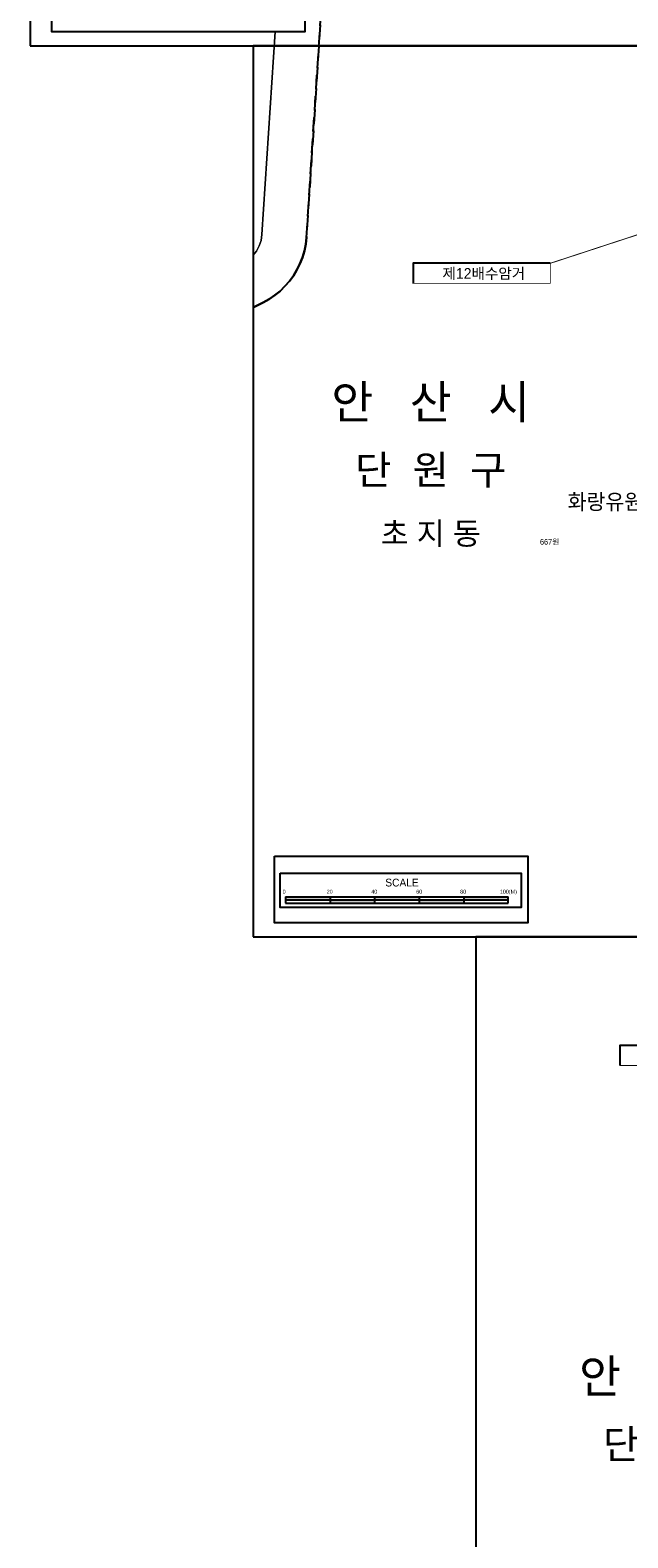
# Model space of a CAD drawing. Header units: metres. Extents: x 183400 to 184400, y 422200 to 427800.
# Tile 95 of 221: x 183400 to 183668, y 424730 to 425407. Entities that reach past the tile are written whole.
import ezdxf
from ezdxf.enums import TextEntityAlignment as Align

# ---------------------------------------------------------------- set-up
doc = ezdxf.new("R2010")
doc.units = ezdxf.units.M
doc.linetypes.add('DASHED2', pattern=[9.525, 6.35, -3.175])
for name, color, linetype in [('SS', 7, 'Continuous'), ('구조물명칭_작업', 5, 'Continuous'), ('도면리-t', 252, 'Continuous'), ('동별경계', 3, 'DASHED2'), ('스케일', 7, 'Continuous'), ('일람표', 7, 'Continuous')]:
    doc.layers.add(name, color=color, linetype=linetype)
for name, color, linetype, lineweight in [('지번', 252, 'Continuous', 5), ('지적', 252, 'Continuous', 5), ('현황도', 7, 'Continuous', 5)]:
    doc.layers.add(name, color=color, linetype=linetype, lineweight=lineweight)
doc.layers.get('SS').off()
doc.styles.add('CGS', font='Dotum.ttf')
doc.styles.get("Standard").update_dxf_attribs({"font": 'romans.shx', "bigfont": 'ghs.shx'})
doc.styles.add('UPM', font='Gulim.ttf')
doc.styles.add('돋움', font='Dotum.ttf')
doc.styles.add('평면도1(프)$0$굴림', font='Gulim.ttf')

# ---------------------------------------------------------------- blocks, each defined once
blk = doc.blocks.new('SS')
at = {"layer": '스케일', "color": 7, "linetype": 'Continuous', "ltscale": 2}
blk.add_line((-108.74, 11.69), (-108.74, 8.89), dxfattribs=at)
at = {"layer": '스케일'}
for p, q in [((-108.74, 10.29), (-8.74, 10.29)), ((-68.74, 11.69), (-68.74, 8.89)), ((-48.74, 11.69), (-48.74, 8.89)), ((-28.74, 11.69), (-28.74, 8.89)), ((-8.74, 8.89), (-8.74, 11.69))]:
    blk.add_line(p, q, dxfattribs=at)
at = {"layer": '스케일', "linetype": 'Continuous', "ltscale": 2}
for p, q in [((-108.74, 8.89), (-33.74, 8.89)), ((-83.74, 8.89), (-8.74, 8.89))]:
    blk.add_line(p, q, dxfattribs=at)
at = {"layer": '스케일', "color": 250}
blk.add_line((-88.74, 11.69), (-88.74, 8.89), dxfattribs=at)
at = {"layer": '스케일'}
blk.add_lwpolyline([(-113.62, 29.98), (0, 29.98), (0, 0), (-113.62, 0)], close=True, dxfattribs=at)
at = {"layer": '스케일', "linetype": 'Continuous', "ltscale": 2}
blk.add_lwpolyline([(-111.05, 22.24), (-3, 22.24), (-3, 6.93), (-111.05, 6.93)], close=True, dxfattribs=at)
at = {"layer": '스케일', "flags": 128}
for points in [[(-108.74, 11.69), (-33.74, 11.69), (-8.74, 11.69)], [(-33.74, 8.89), (-8.74, 8.89)]]:
    blk.add_lwpolyline(points, dxfattribs=at)
at = {"layer": '스케일'}
for points in [[(-108.74, 10.29), (-108.74, 11.69), (-88.74, 10.29), (-88.74, 11.69)], [(-88.74, 8.89), (-88.74, 10.29), (-68.74, 8.89), (-68.74, 10.29)], [(-68.74, 10.29), (-68.74, 11.69), (-48.74, 10.29), (-48.74, 11.69)], [(-48.74, 8.89), (-48.74, 10.29), (-28.74, 8.89), (-28.74, 10.29)], [(-28.74, 10.29), (-28.74, 11.69), (-8.74, 10.29), (-8.74, 11.69)]]:
    blk.add_solid(points, dxfattribs=at)
at = {"layer": '스케일', "linetype": 'Continuous', "ltscale": 2, "style": 'CGS'}
for s, height, p in [('0', 1.75, (-110.02, 13.12)), ('20', 1.75, (-90.25, 13.12)), ('40', 1.75, (-70.24, 13.12)), ('SCALE', 3.5, (-63.94, 16.33)), ('60', 1.75, (-50.07, 13.12)), ('80', 1.75, (-30.36, 13.12)), ('100(M)', 1.75, (-12.54, 13.12))]:
    blk.add_text(s, height=height, dxfattribs=at).set_placement(p)

msp = doc.modelspace()

# ---------------------------------------------------------------- linework, layer by layer
at = {"layer": '구조물명칭_작업', "ltscale": 20, "const_width": 0.4}
for points in [[(183633.39, 425302.36), (183755.8, 425342.47)], [(183664.65, 424942.29), (183726.12, 424942.29), (183726.12, 424951.29)]]:
    msp.add_lwpolyline(points, dxfattribs=at)
at = {"layer": '구조물명칭_작업', "linetype": 'Continuous'}
msp.add_lwpolyline([(183571.92, 425293.36, 0.4, 0.4, 0), (183633.39, 425293.36, 0.4, 0.4, 0), (183633.39, 425302.36, 0, 0, 0)], format="xyseb", dxfattribs=at)
msp.add_lwpolyline([(183571.92, 425293.36, 0.4, 0.4, 0), (183633.39, 425293.36, 0.4, 0.4, 0), (183633.39, 425302.36, 0, 0, 0)], format="xyseb", dxfattribs=at)
for points in [[(183633.39, 425302.36), (183571.92, 425302.36), (183571.92, 425293.36)], [(183633.39, 425302.36), (183571.92, 425302.36), (183571.92, 425293.36)], [(183726.12, 424951.29), (183664.65, 424951.29), (183664.65, 424942.29)]]:
    msp.add_lwpolyline(points, dxfattribs=at)
at = {"layer": '동별경계', "linetype": 'DASHED2'}
for points in [[(183500, 425282.59), (183504.53, 425284.83), (183507.21, 425286.3), (183509.75, 425288), (183512.13, 425289.91), (183514.33, 425292.03), (183516.35, 425294.32), (183518.15, 425296.79), (183519.73, 425299.4), (183521.08, 425302.14), (183522.19, 425304.99), (183523.04, 425307.92), (183523.64, 425310.92), (183523.97, 425313.95), (183536.95, 425513.93)], [(183536.95, 425513.93), (183523.97, 425313.95), (183523.64, 425310.92), (183523.04, 425307.92), (183522.19, 425304.99), (183521.08, 425302.14), (183519.73, 425299.4), (183518.15, 425296.79), (183516.35, 425294.32), (183514.33, 425292.03), (183512.13, 425289.91), (183509.75, 425288), (183507.21, 425286.3), (183504.53, 425284.83), (183500, 425282.59)]]:
    msp.add_lwpolyline(points, dxfattribs=at)
at = {"layer": '일람표'}
for points in [[(183400, 425400), (184000, 425400), (184000, 425800), (183400, 425800)], [(183500, 425000), (184100, 425000), (184100, 425400), (183500, 425400)], [(183600, 424600), (184200, 424600), (184200, 425000), (183600, 425000)]]:
    msp.add_lwpolyline(points, close=True, dxfattribs=at)
at = {"layer": '지적', "linetype": 'Continuous'}
for points in [[(183500, 425282.59), (183504.53, 425284.83), (183507.21, 425286.3), (183509.75, 425288), (183512.13, 425289.91), (183514.33, 425292.03), (183516.35, 425294.32), (183518.15, 425296.79), (183519.73, 425299.4), (183521.08, 425302.14), (183522.19, 425304.99), (183523.04, 425307.92), (183523.64, 425310.92), (183523.97, 425313.95), (183536.95, 425513.93)], [(183645.82, 425473.66), (183643, 425432.96), (183599.6, 425432.98), (183531.7, 425433), (183523.97, 425313.95), (183523.64, 425310.92), (183523.04, 425307.92), (183522.19, 425304.99), (183521.08, 425302.14), (183519.73, 425299.4), (183518.15, 425296.79), (183516.35, 425294.32), (183514.33, 425292.03), (183512.13, 425289.91), (183509.75, 425288), (183507.21, 425286.3), (183504.53, 425284.83), (183500, 425282.59)], [(183509.92, 425406.28), (183504.03, 425315.24), (183503.63, 425312.65), (183502.79, 425310.18), (183501.54, 425307.88), (183500, 425305.96)], [(183500, 425305.96), (183501.54, 425307.88), (183502.79, 425310.18), (183503.63, 425312.65), (183504.03, 425315.24), (183509.92, 425406.28)]]:
    msp.add_lwpolyline(points, dxfattribs=at)

# ---------------------------------------------------------------- block references
at = {"layer": 'SS', "linetype": 'Continuous'}
for p in [(183523.3, 425406.28), (183623.3, 425006.28)]:
    msp.add_blockref('SS', p, dxfattribs=at)

# ---------------------------------------------------------------- texts
at = {"layer": '구조물명칭_작업', "linetype": 'Continuous', "style": '평면도1(프)$0$굴림'}
msp.add_text('제12배수암거', height=4.8, dxfattribs=at).set_placement((183603.58, 425295.4), align=Align.CENTER)
at = {"layer": '도면리-t', "style": '돋움'}
for s, height, p in [('안   산   시', 15, (183579.74, 425240.22)), ('단  원  구', 13, (183579.74, 425209.72)), ('초 지 동', 10, (183579.74, 425181.2)), ('안   산   시', 15, (183690.91, 424802.9)), ('단  원  구', 13, (183690.91, 424772.4))]:
    msp.add_text(s, height=height, dxfattribs=at).set_placement(p, align=Align.MIDDLE)
at = {"layer": '지번', "style": 'UPM'}
msp.add_text('667원', height=2.5, dxfattribs=at).set_placement((183633.12, 425177.32), align=Align.MIDDLE_CENTER)
at = {"layer": '현황도'}
msp.add_text('화랑유원지', height=8, dxfattribs=at).set_placement((183641.19, 425191.06))

doc.saveas('drawing.dxf')
